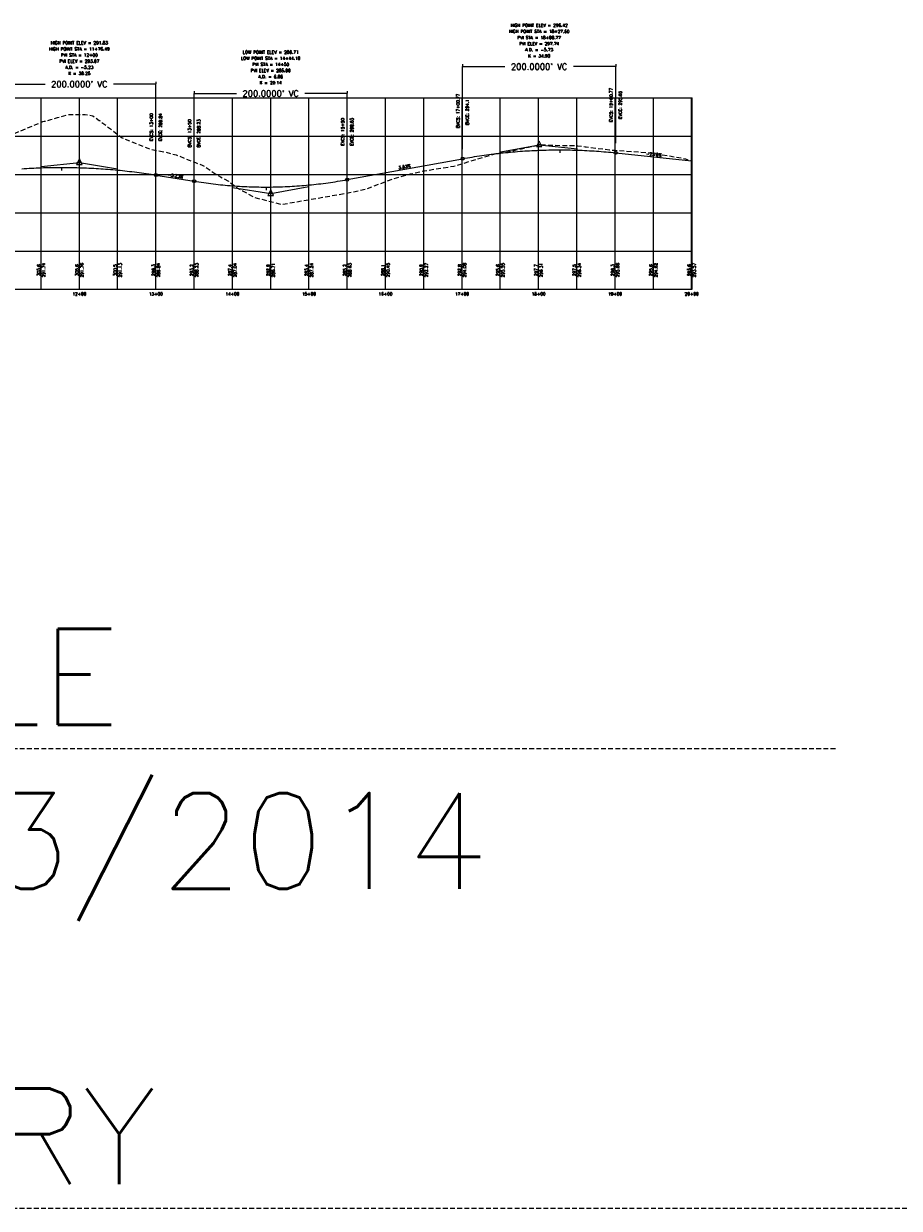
# Model space of a CAD drawing. Extents: x 114466 to 237039, y 16086 to 93345.
# Tile 66 of 81: x 221854 to 222998, y 33736 to 35283. Entities that reach past the tile are written whole.
import ezdxf
from ezdxf.enums import TextEntityAlignment as Align

# ---------------------------------------------------------------- set-up
doc = ezdxf.new("R2010")
doc.units = 0
doc.header["$LTSCALE"] = 50
doc.header["$MEASUREMENT"] = 0
doc.linetypes.add('HIDDEN_050%', pattern=[0.1875, 0.125, -0.0625])
doc.layers.get('0').update_dxf_attribs({"color": 1})
doc.layers.add('_CAB-PROF-TXT', color=31, linetype='HIDDEN_050%', plot=False)
for name, color, linetype in [('ISBEL-PBASE', 101, 'Continuous'), ('ISBEL-PEGC', 1, 'HIDDEN_050%'), ('ISBEL-PEGCT', 101, 'Continuous'), ('ISBEL-PFGC', 4, 'Continuous'), ('ISBEL-PFGCT', 3, 'Continuous'), ('ISBEL-PGRID', 251, 'Continuous')]:
    doc.layers.add(name, color=color, linetype=linetype)
doc.styles.add('L140', font='ROMANSM.shx', dxfattribs={"height": 14})
doc.styles.add('l80', font='ROMANSM.shx', dxfattribs={"height": 8})
doc.dimstyles.get("Standard").update_dxf_attribs({"dimtxt": 0.18, "dimasz": 0.18, "dimexe": 0.18, "dimexo": 0.0625, "dimgap": 0.09, "dimtad": 0, "dimtih": 1, "dimtoh": 1, "dimdec": 4, "dimzin": 0, "dimdsep": 46, "dimtxsty": 'Standard', "dimcen": 0.09, "dimadec": 0, "dimazin": 0, "dimtfac": 1, "dimtdec": 4, "dimtofl": 0, "dimtmove": 0, "dimatfit": 3, "dimfxl": 1, "dimtolj": 1, "dimtzin": 0, "dimarcsym": 0})

# ---------------------------------------------------------------- blocks, each defined once
blk = doc.blocks.new('pvi2')
for p, q in [((0, 0.1), (-0.075, -0.05)), ((0.075, -0.05), (0, 0.1)), ((-0.075, -0.05), (0.075, -0.05))]:
    blk.add_line(p, q)
blk.add_circle((0, 0), 0.0125)
at = {"flags": 1}
for tag, p in [('K', (0, -0.005)), ('LENGTH', (0, -0.033))]:
    blk.add_attdef(tag, text='', height=0.01, dxfattribs=at).set_placement(p, align=Align.CENTER)
blk = doc.blocks.new('*D70')
at = {"layer": 'Defpoints', "color": 0}
for p in [(221826.7, 35203.6), (222026.7, 35203.6), (222026.7, 35203.6)]:
    blk.add_point(p, dxfattribs=at)
at = {"layer": 'ISBEL-PFGCT', "color": 0, "lineweight": -2}
for p, q in [((221826.7, 35206.7), (221826.7, 35203.9)), ((222026.7, 35206.7), (222026.7, 35203.9)), ((221827.1, 35203.6), (221882, 35203.6)), ((222026.4, 35203.6), (221971.5, 35203.6))]:
    blk.add_line(p, q, dxfattribs=at)
at = {"layer": 'ISBEL-PFGCT', "color": 0}
for points in [[(221827.1, 35203.6), (221827.1, 35203.5), (221826.7, 35203.6)], [(222026.4, 35203.6), (222026.4, 35203.5), (222026.7, 35203.6)]]:
    blk.add_solid(points, dxfattribs=at)
at = {"layer": 'ISBEL-PFGCT', "color": 0, "insert": (221926.7, 35203.6), "char_height": 8, "attachment_point": 5, "style": 'l80'}
blk.add_mtext("\\A1;200.0000' VC", dxfattribs=at)
blk = doc.blocks.new('*D71')
at = {"layer": 'Defpoints', "color": 0}
for p in [(222076.7, 35191.4), (222276.7, 35191.4), (222276.7, 35191.4)]:
    blk.add_point(p, dxfattribs=at)
at = {"layer": 'ISBEL-PFGCT', "color": 0, "lineweight": -2}
for p, q in [((222076.7, 35194.5), (222076.7, 35191.7)), ((222077.1, 35191.4), (222132, 35191.4)), ((222276.4, 35191.4), (222221.5, 35191.4)), ((222276.7, 35194.5), (222276.7, 35191.7))]:
    blk.add_line(p, q, dxfattribs=at)
at = {"layer": 'ISBEL-PFGCT', "color": 0}
for points in [[(222077.1, 35191.4), (222077.1, 35191.3), (222076.7, 35191.4)], [(222276.4, 35191.4), (222276.4, 35191.3), (222276.7, 35191.4)]]:
    blk.add_solid(points, dxfattribs=at)
at = {"layer": 'ISBEL-PFGCT', "color": 0, "insert": (222176.7, 35191.4), "char_height": 8, "attachment_point": 5, "style": 'l80'}
blk.add_mtext("\\A1;200.0000' VC", dxfattribs=at)
blk = doc.blocks.new('*D72')
at = {"layer": 'Defpoints', "color": 0}
for p in [(222427.5, 35226.5), (222627.5, 35226.5), (222627.5, 35226.5)]:
    blk.add_point(p, dxfattribs=at)
at = {"layer": 'ISBEL-PFGCT', "color": 0, "lineweight": -2}
for p, q in [((222427.5, 35229.6), (222427.5, 35226.8)), ((222427.8, 35226.5), (222482.7, 35226.5)), ((222627.1, 35226.5), (222572.2, 35226.5)), ((222627.5, 35229.6), (222627.5, 35226.8))]:
    blk.add_line(p, q, dxfattribs=at)
at = {"layer": 'ISBEL-PFGCT', "color": 0}
for points in [[(222427.8, 35226.5), (222427.8, 35226.4), (222427.5, 35226.5)], [(222627.1, 35226.5), (222627.1, 35226.4), (222627.5, 35226.5)]]:
    blk.add_solid(points, dxfattribs=at)
at = {"layer": 'ISBEL-PFGCT', "color": 0, "insert": (222527.5, 35226.5), "char_height": 8, "attachment_point": 5, "style": 'l80'}
blk.add_mtext("\\A1;200.0000' VC", dxfattribs=at)

msp = doc.modelspace()

# ---------------------------------------------------------------- linework, layer by layer
at = {"layer": '_CAB-PROF-TXT'}
for p, q in [((222914.56871, 34335.7308), (221314.3069, 34335.7308)), ((221314.3069, 33735.7308), (224098.05388, 33735.7308))]:
    msp.add_line(p, q, dxfattribs=at)
at = {"layer": 'ISBEL-PBASE'}
for p, q in [((221314.3069, 34985.7308), (222727.49743, 34985.7308)), ((221876.7169, 34935.7308), (221876.7169, 34985.7308)), ((221926.7169, 34935.7308), (221926.7169, 34985.7308)), ((221976.7169, 34935.7308), (221976.7169, 34985.7308)), ((222026.7169, 34935.7308), (222026.7169, 34985.7308)), ((222076.7169, 34935.7308), (222076.7169, 34985.7308)), ((222126.7169, 34935.7308), (222126.7169, 34985.7308)), ((222176.7169, 34935.7308), (222176.7169, 34985.7308)), ((222226.7169, 34935.7308), (222226.7169, 34985.7308)), ((222276.7169, 34935.7308), (222276.7169, 34985.7308)), ((222326.7169, 34935.7308), (222326.7169, 34985.7308)), ((222376.7169, 34935.7308), (222376.7169, 34985.7308)), ((222426.7169, 34935.7308), (222426.7169, 34985.7308)), ((222476.7169, 34935.7308), (222476.7169, 34985.7308)), ((222526.7169, 34935.7308), (222526.7169, 34985.7308)), ((222576.7169, 34935.7308), (222576.7169, 34985.7308)), ((222626.7169, 34935.7308), (222626.7169, 34985.7308)), ((222676.7169, 34935.7308), (222676.7169, 34985.7308)), ((222726.7169, 34935.7308), (222726.7169, 34985.7308)), ((222727.49743, 34935.7308), (222727.49743, 34985.7308)), ((221314.3069, 34935.7308), (222727.49743, 34935.7308))]:
    msp.add_line(p, q, dxfattribs=at)
at = {"layer": 'ISBEL-PEGC', "flags": 128}
msp.add_lwpolyline([(221314.3069, 35110.61609), (221331.45, 35109.30977), (221357.61311, 35107.5387), (221382.95841, 35106.59113), (221405.62317, 35105.32895), (221417.7253, 35102.83666), (221422.13657, 35109.47861), (221422.93997, 35116.19388), (221431.72107, 35116.01261), (221468.57141, 35116.10254), (221486.03499, 35115.29228), (221509.84645, 35114.65686), (221528.01487, 35110.21425), (221546.36677, 35105.62914), (221567.96249, 35099.72285), (221583.42867, 35095.62119), (221594.14837, 35093.50592), (221596.18775, 35092.6933), (221601.49654, 35091.91032), (221613.48182, 35090.40962), (221623.38969, 35089.42443), (221634.61893, 35087.34258), (221639.90411, 35086.55582), (221646.33298, 35084.65992), (221653.5775, 35083.80814), (221660.34094, 35080.88466), (221664.71739, 35080.67511), (221672.21471, 35082.23521), (221673.70739, 35081.04608), (221677.82307, 35079.12048), (221680.60162, 35078.63046), (221685.66088, 35077.23211), (221698.3838, 35077.21884), (221709.83951, 35077.90429), (221714.58222, 35078.20446), (221721.0247, 35079.34978), (221722.1992, 35079.43938), (221722.60647, 35078.94238), (221727.60123, 35080.93548), (221728.94395, 35081.1063), (221730.78794, 35081.694), (221735.36843, 35083.23043), (221736.03071, 35083.5588), (221739.41826, 35084.2591), (221739.42649, 35084.2661), (221753.64974, 35085.36848), (221758.8843, 35085.89361), (221766.54339, 35086.72024), (221777.1774, 35086.04901), (221786.88583, 35085.41212), (221791.33548, 35084.76465), (221791.86013, 35084.6894), (221793.49033, 35083.4751), (221808.44585, 35072.42076), (221816.79474, 35090.44363), (221838.3277, 35137.75289), (221842.8999, 35139.76975), (221869.77881, 35150.73304), (221879.05642, 35154.71147), (221880.64381, 35155.26075), (221881.70934, 35155.22014), (221882.52639, 35155.45053), (221889.59575, 35157.44395), (221898.13485, 35159.956), (221912.58148, 35164.11476), (221913.76487, 35163.8315), (221916.62276, 35164.03095), (221921.20271, 35163.95647), (221921.22379, 35163.95647), (221934.11594, 35163.81449), (221944.39536, 35162.31819), (221952.83076, 35156.18786), (221952.85184, 35156.18786), (221978.42876, 35136.74767), (221982.75755, 35133.71377), (221984.25072, 35132.89822), (221984.45881, 35132.81342), (221984.47989, 35132.81342), (222016.08685, 35119.96806), (222016.10794, 35119.96806), (222018.63795, 35118.95914), (222039.46104, 35114.77344), (222047.7149, 35112.65633), (222047.73599, 35112.65633), (222053.19845, 35111.37847), (222070.06683, 35104.41661), (222079.34295, 35100.83429), (222079.36404, 35100.83429), (222087.2449, 35098.02515), (222105.06439, 35086.07181), (222110.971, 35082.61373), (222110.99209, 35082.61373), (222121.39902, 35076.79118), (222133.52447, 35067.71835), (222139.77501, 35064.26358), (222139.79093, 35064.26358), (222156.06855, 35055.67473), (222190.22486, 35046.69762), (222192.09815, 35046.75), (222246.67512, 35056.18798), (222283.32533, 35062.67501), (222303.12657, 35067.40939), (222335.27167, 35079.37439), (222359.57802, 35086.50629), (222374.55061, 35090.00838), (222416.02828, 35096.59321), (222465.7778, 35111.39152), (222472.47973, 35113.32372), (222483.35898, 35114.79711), (222492.9253, 35116.70509), (222524.53226, 35123.68845), (222524.55335, 35123.68845), (222527.48807, 35124.455), (222541.25807, 35123.95629), (222556.16031, 35123.44863), (222556.1814, 35123.44863), (222578.00997, 35123.22907), (222587.78836, 35121.67171), (222587.80945, 35121.67171), (222588.78441, 35121.53671), (222619.41641, 35118.03145), (222619.4375, 35118.03145), (222626.52918, 35117.19742), (222631.45639, 35116.85293), (222631.45754, 35116.85293), (222670.84252, 35114.07154), (222674.53476, 35113.89155), (222718.84644, 35106.18381), (222722.53876, 35104.38549), (222727.49643, 35103.41623)], dxfattribs=at)
at = {"layer": 'ISBEL-PFGC'}
for p, q in [((222477.48807, 35115.36925), (222527.48807, 35124.455)), ((222527.48807, 35124.455), (222577.48807, 35119.2132)), ((222627.48807, 35113.97139), (222726.7169, 35103.56863)), ((221876.7169, 35096.0808), (221926.7169, 35101.0808)), ((221926.7169, 35101.0808), (221976.7169, 35093.00756)), ((222276.7169, 35078.88611), (222427.48807, 35106.2835)), ((222026.7169, 35084.93432), (222076.7169, 35076.86108)), ((222126.7169, 35068.78784), (222176.7169, 35060.7146)), ((222176.7169, 35060.7146), (222226.7169, 35069.80035))]:
    msp.add_line(p, q, dxfattribs=at)
for points in [[(222427.48807, 35106.2835), (222430.61307, 35106.84436), (222433.73807, 35107.39123), (222436.86307, 35107.92411), (222439.98807, 35108.443), (222443.11307, 35108.9479), (222446.23807, 35109.4388), (222449.36307, 35109.91571), (222452.48807, 35110.37864), (222455.61307, 35110.82756), (222458.73807, 35111.2625), (222461.86307, 35111.68345), (222464.98807, 35112.0904), (222468.11307, 35112.48337), (222471.23807, 35112.86234), (222474.36307, 35113.22732), (222477.48807, 35113.5783), (222480.61307, 35113.9153), (222483.73807, 35114.2383), (222486.86307, 35114.54731), (222489.98807, 35114.84233), (222493.11307, 35115.12336), (222496.23807, 35115.3904), (222499.36307, 35115.64345), (222502.48807, 35115.8825), (222505.61307, 35116.10756), (222508.73807, 35116.31863), (222511.86307, 35116.51571), (222514.98807, 35116.69879), (222518.11307, 35116.86789), (222521.23807, 35117.02299), (222524.36307, 35117.1641), (222527.48807, 35117.29122), (222530.61307, 35117.40435), (222533.73807, 35117.50348), (222536.86307, 35117.58863), (222539.98807, 35117.65978), (222543.11307, 35117.71694), (222546.23807, 35117.76011), (222549.36307, 35117.78929), (222552.48807, 35117.80447), (222555.61307, 35117.80567), (222558.73807, 35117.79287), (222561.86307, 35117.76608), (222564.98807, 35117.7253), (222568.11307, 35117.67052), (222571.23807, 35117.60176), (222574.36307, 35117.519), (222577.48807, 35117.42225), (222580.61307, 35117.31151), (222583.73807, 35117.18678), (222586.86307, 35117.04805), (222589.98807, 35116.89534), (222593.11307, 35116.72863), (222596.23807, 35116.54793), (222599.36307, 35116.35324), (222602.48807, 35116.14456), (222605.61307, 35115.92188), (222608.73807, 35115.68522), (222611.86307, 35115.43456), (222614.98807, 35115.16991), (222618.11307, 35114.89127), (222621.23807, 35114.59863), (222624.36307, 35114.29201), (222627.48807, 35113.97139)], [(221851.7169, 35093.17226), (221854.8419, 35093.37624), (221857.9669, 35093.56746), (221861.0919, 35093.7459), (221864.2169, 35093.91159), (221867.3419, 35094.0645), (221870.4669, 35094.20465), (221873.5919, 35094.33203), (221876.7169, 35094.44664), (221879.8419, 35094.54849), (221882.9669, 35094.63757), (221886.0919, 35094.71388), (221889.2169, 35094.77743), (221892.3419, 35094.82821), (221895.4669, 35094.86622), (221898.5919, 35094.89147), (221901.7169, 35094.90395), (221904.8419, 35094.90366), (221907.9669, 35094.89061), (221911.0919, 35094.86479), (221914.2169, 35094.8262), (221917.3419, 35094.77484), (221920.4669, 35094.71072), (221923.5919, 35094.63383), (221926.7169, 35094.54418), (221929.8419, 35094.44176), (221932.9669, 35094.32657), (221936.0919, 35094.19861), (221939.2169, 35094.05789), (221942.3419, 35093.9044), (221945.4669, 35093.73814), (221948.5919, 35093.55912), (221951.7169, 35093.36733), (221954.8419, 35093.16277), (221957.9669, 35092.94545), (221961.0919, 35092.71536), (221964.2169, 35092.4725), (221967.3419, 35092.21688), (221970.4669, 35091.94849), (221973.5919, 35091.66733), (221976.7169, 35091.3734), (221979.8419, 35091.06671), (221982.9669, 35090.74725), (221986.0919, 35090.41503), (221989.2169, 35090.07004), (221992.3419, 35089.71228), (221995.4669, 35089.34175), (221998.5919, 35088.95846), (222001.7169, 35088.5624), (222004.8419, 35088.15357), (222007.9669, 35087.73198), (222011.0919, 35087.29762), (222014.2169, 35086.85049), (222017.3419, 35086.3906), (222020.4669, 35085.91794), (222023.5919, 35085.43251), (222026.7169, 35084.93432)], [(222076.7169, 35076.86108), (222079.8419, 35076.36488), (222082.9669, 35075.88544), (222086.0919, 35075.42275), (222089.2169, 35074.97682), (222092.3419, 35074.54765), (222095.4669, 35074.13524), (222098.5919, 35073.73958), (222101.7169, 35073.36068), (222104.8419, 35072.99853), (222107.9669, 35072.65315), (222111.0919, 35072.32452), (222114.2169, 35072.01264), (222117.3419, 35071.71753), (222120.4669, 35071.43916), (222123.5919, 35071.17756), (222126.7169, 35070.93271), (222129.8419, 35070.70462), (222132.9669, 35070.49329), (222136.0919, 35070.29872), (222139.2169, 35070.1209), (222142.3419, 35069.95983), (222145.4669, 35069.81553), (222148.5919, 35069.68798), (222151.7169, 35069.57719), (222154.8419, 35069.48315), (222157.9669, 35069.40587), (222161.0919, 35069.34535), (222164.2169, 35069.30159), (222167.3419, 35069.27458), (222170.4669, 35069.26433), (222173.5919, 35069.27083), (222176.7169, 35069.2941), (222179.8419, 35069.33412), (222182.9669, 35069.39089), (222186.0919, 35069.46443), (222189.2169, 35069.55472), (222192.3419, 35069.66176), (222195.4669, 35069.78557), (222198.5919, 35069.92613), (222201.7169, 35070.08344), (222204.8419, 35070.25752), (222207.9669, 35070.44835), (222211.0919, 35070.65594), (222214.2169, 35070.88028), (222217.3419, 35071.12138), (222220.4669, 35071.37924), (222223.5919, 35071.65386), (222226.7169, 35071.94523), (222229.8419, 35072.25336), (222232.9669, 35072.57824), (222236.0919, 35072.91988), (222239.2169, 35073.27828), (222242.3419, 35073.65344), (222245.4669, 35074.04535), (222248.5919, 35074.45402), (222251.7169, 35074.87945), (222254.8419, 35075.32163), (222257.9669, 35075.78057), (222261.0919, 35076.25627), (222264.2169, 35076.74872), (222267.3419, 35077.25793), (222270.4669, 35077.7839), (222273.5919, 35078.32662), (222276.7169, 35078.88611)]]:
    msp.add_lwpolyline(points, dxfattribs=at)
at = {"layer": 'ISBEL-PFGCT'}
for p, q in [((222427.48807, 35118.7835), (222427.48807, 35226.47139)), ((222627.48807, 35126.47139), (222627.48807, 35226.47139)), ((222026.7169, 35097.43432), (222026.7169, 35203.5808)), ((222076.7169, 35089.36108), (222076.7169, 35191.38611)), ((222276.7169, 35091.38611), (222276.7169, 35191.38611)), ((222554.31712, 35117.80687), (222554.31712, 35113.80687)), ((221903.20903, 35094.90541), (221903.20903, 35090.90541)), ((222170.81613, 35069.26422), (222170.81613, 35065.26422))]:
    msp.add_line(p, q, dxfattribs=at)
for centre in [(222627.48807, 35113.97139), (222427.48807, 35106.2835), (222026.7169, 35084.93432), (222076.7169, 35076.86108), (222276.7169, 35078.88611)]:
    msp.add_circle(centre, 2, dxfattribs=at)
at = {"layer": 'ISBEL-PGRID'}
for p, q in [((221314.3069, 35185.7308), (222727.49743, 35185.7308)), ((221876.7169, 34985.7308), (221876.7169, 35185.7308)), ((221926.7169, 34985.7308), (221926.7169, 35185.7308)), ((221976.7169, 34985.7308), (221976.7169, 35185.7308)), ((222026.7169, 34985.7308), (222026.7169, 35185.7308)), ((222076.7169, 34985.7308), (222076.7169, 35185.7308)), ((222126.7169, 34985.7308), (222126.7169, 35185.7308)), ((222176.7169, 34985.7308), (222176.7169, 35185.7308)), ((222226.7169, 34985.7308), (222226.7169, 35185.7308)), ((222276.7169, 34985.7308), (222276.7169, 35185.7308)), ((222326.7169, 34985.7308), (222326.7169, 35185.7308)), ((222376.7169, 34985.7308), (222376.7169, 35185.7308)), ((222426.7169, 34985.7308), (222426.7169, 35185.7308)), ((222476.7169, 34985.7308), (222476.7169, 35185.7308)), ((222526.7169, 34985.7308), (222526.7169, 35185.7308)), ((222576.7169, 34985.7308), (222576.7169, 35185.7308)), ((222626.7169, 34985.7308), (222626.7169, 35185.7308)), ((222676.7169, 34985.7308), (222676.7169, 35185.7308)), ((222726.7169, 34985.7308), (222726.7169, 35185.7308)), ((222727.49743, 34985.7308), (222727.49743, 35185.7308)), ((221314.3069, 35135.7308), (222727.49743, 35135.7308)), ((221314.3069, 35085.7308), (222727.49743, 35085.7308)), ((221314.3069, 35035.7308), (222727.49743, 35035.7308))]:
    msp.add_line(p, q, dxfattribs=at)

# ---------------------------------------------------------------- block references
at = {"layer": 'ISBEL-PFGC', "xscale": 48.01920768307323, "yscale": 48.01920768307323, "zscale": 48.01920768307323}
for p in [(222527.48807, 35124.455), (221926.7169, 35101.0808), (222176.7169, 35060.7146)]:
    msp.add_blockref('pvi2', p, dxfattribs=at)

# ---------------------------------------------------------------- texts
at = {"layer": '_CAB-PROF-TXT', "style": 'L140'}
for s, p in [('JAWLE', (221475.25152, 34367.21658)), ('9/23/2014', (221475.25152, 34152.93086)), ('BNDRY', (221475.25152, 33767.21658))]:
    msp.add_text(s, height=125, dxfattribs=at).set_placement(p)
at = {"layer": 'ISBEL-PEGCT', "style": 'l80'}
for s, p in [('303.6', (221876.7169, 34960.7308)), ('305.6', (221926.7169, 34960.7308)), ('300.5', (221976.7169, 34960.7308)), ('296.3', (222026.7169, 34960.7308)), ('293.2', (222076.7169, 34960.7308)), ('287.4', (222126.7169, 34960.7308)), ('282.9', (222176.7169, 34960.7308)), ('283.4', (222226.7169, 34960.7308)), ('285.2', (222276.7169, 34960.7308)), ('288.1', (222326.7169, 34960.7308)), ('290.9', (222376.7169, 34960.7308)), ('292.8', (222426.7169, 34960.7308)), ('295.6', (222476.7169, 34960.7308)), ('297.7', (222526.7169, 34960.7308)), ('297.5', (222576.7169, 34960.7308)), ('296.3', (222626.7169, 34960.7308)), ('295.6', (222676.7169, 34960.7308)), ('293.6', (222726.7169, 34960.7308)), ('293.5', (222727.49743, 34960.7308))]:
    msp.add_text(s, height=4, rotation=90, dxfattribs=at).set_placement(p, align=Align.BOTTOM_CENTER)
for s, p in [('12+00', (221926.7169, 34929.7308)), ('13+00', (222026.7169, 34929.7308)), ('14+00', (222126.7169, 34929.7308)), ('15+00', (222226.7169, 34929.7308)), ('16+00', (222326.7169, 34929.7308)), ('17+00', (222426.7169, 34929.7308)), ('18+00', (222526.7169, 34929.7308)), ('19+00', (222626.7169, 34929.7308)), ('20+00', (222726.7169, 34929.7308))]:
    msp.add_text(s, height=4, dxfattribs=at).set_placement(p, align=Align.MIDDLE_CENTER)
at = {"layer": 'ISBEL-PFGCT', "style": 'l80'}
for s, p in [('HIGH POINT STA = 18+27.60', (222527.48807, 35270.47139)), ('HIGH POINT ELEV = 296.42', (222527.48807, 35278.47139)), ('HIGH POINT ELEV = 291.83', (221926.7169, 35255.5808)), ('PVI STA = 18+00.77', (222527.48807, 35262.47139)), ('PVI ELEV = 297.74', (222527.48807, 35254.47139)), ('HIGH POINT STA = 11+76.49', (221926.7169, 35247.5808)), ('PVI STA = 12+00', (221926.7169, 35239.5808)), ('LOW POINT STA = 14+44.10', (222176.7169, 35235.38611)), ('LOW POINT ELEV = 286.71', (222176.7169, 35243.38611)), ('A.D. = -5.73', (222527.48807, 35246.47139)), ('K = 34.90', (222527.48807, 35238.47139)), ('PVI ELEV = 293.07', (221926.7169, 35231.5808)), ('A.D. = -5.23', (221926.7169, 35223.5808)), ('PVI ELEV = 285.00', (222176.7169, 35219.38611)), ('PVI STA = 14+50', (222176.7169, 35227.38611)), ('K = 38.25', (221926.7169, 35215.5808)), ('A.D. = 6.86', (222176.7169, 35211.38611)), ('K = 29.14', (222176.7169, 35203.38611))]:
    msp.add_text(s, height=4, dxfattribs=at).set_placement(p, align=Align.CENTER)
for s, p in [('EVCS: 19+00.77', (222623.48807, 35176.47139)), ('BVCS: 17+00.77', (222423.48807, 35168.7835)), ('EVCS: 13+00', (222022.7169, 35147.43432)), ('BVCS: 13+50', (222072.7169, 35139.36108)), ('EVCS: 15+50', (222272.7169, 35141.38611))]:
    msp.add_text(s, height=4, rotation=90, dxfattribs=at).set_placement(p, align=Align.CENTER)
for s, p in [('EVCE: 295.65', (222631.48807, 35176.47139)), ('BVCE: 294.11', (222431.48807, 35168.7835)), ('EVCE: 289.84', (222030.7169, 35147.43432)), ('BVCE: 288.23', (222080.7169, 35139.36108)), ('EVCE: 288.63', (222280.7169, 35141.38611)), ('291.74', (221878.05023, 34960.7308)), ('291.76', (221928.05023, 34960.7308)), ('291.13', (221978.05023, 34960.7308)), ('289.84', (222028.05023, 34960.7308)), ('289.84', (222028.05023, 34960.7308)), ('288.23', (222078.05023, 34960.7308)), ('288.23', (222078.05023, 34960.7308)), ('287.04', (222128.05023, 34960.7308)), ('286.71', (222178.05023, 34960.7308)), ('287.24', (222228.05023, 34960.7308)), ('288.63', (222278.05023, 34960.7308)), ('288.63', (222278.05023, 34960.7308)), ('290.45', (222328.05023, 34960.7308)), ('292.27', (222378.05023, 34960.7308)), ('294.08', (222428.05023, 34960.7308)), ('295.55', (222478.05023, 34960.7308)), ('296.31', (222528.05023, 34960.7308)), ('296.34', (222578.05023, 34960.7308)), ('295.66', (222628.05023, 34960.7308)), ('294.62', (222678.05023, 34960.7308)), ('293.57', (222728.05023, 34960.7308))]:
    msp.add_text(s, height=4, rotation=90, dxfattribs=at).set_placement(p, align=Align.TOP_CENTER)
for s, rotation, p in [('-2.10%', 354.01519672, (222677.10248, 35108.77001)), ('3.63%', 10.29912614, (222352.10248, 35092.5848)), ('-3.23%', 350.8279106, (222051.7169, 35080.8977))]:
    msp.add_text(s, height=4, rotation=rotation, dxfattribs=at).set_placement(p, align=Align.BOTTOM_CENTER)

# ---------------------------------------------------------------- dimensions: what is measured, and where the dimension line sits
at = {"layer": 'ISBEL-PFGCT'}
for base, p1, p2, picture, middle in [((222627.48807, 35226.47139), (222427.48807, 35226.47139), (222627.48807, 35226.47139), '*D72', (222527.48807, 35226.47139)), ((222026.7169, 35203.5808), (221826.7169, 35203.5808), (222026.7169, 35203.5808), '*D70', (221926.7169, 35203.5808)), ((222276.7169, 35191.38611), (222076.7169, 35191.38611), (222276.7169, 35191.38611), '*D71', (222176.7169, 35191.38611))]:
    dim = msp.add_linear_dim(base=base, p1=p1, p2=p2, text="200.0000' VC", dimstyle='Standard', override={"dimscale": 50, "dimtxt": 0.007087, "dimasz": 0.007087, "dimexe": 0.007087, "dimexo": 0.0625, "dimgap": 0.003543, "dimpost": "'", "dimtxsty": 'l80', "dimcen": 0.003543}, dxfattribs=at)
    dim.commit()
    dim.dimension.update_dxf_attribs({"geometry": picture, "text_midpoint": middle})

doc.saveas('drawing.dxf')
